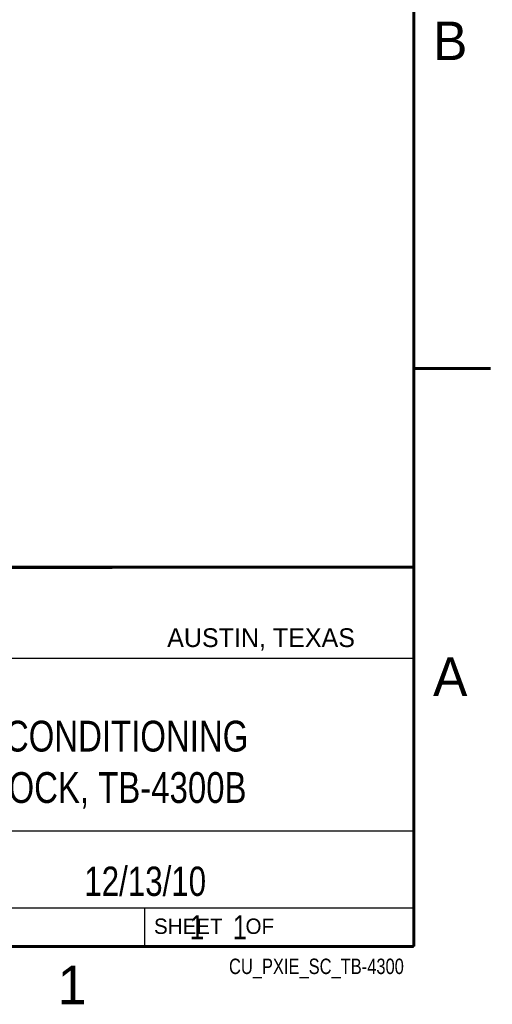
# Model space of a CAD drawing. Header units: inches. Extents: x 0 to 22, y 0 to 17.
# Tile 25 of 53: x 18.9 to 22, y 0.1 to 6.5. Entities that reach past the tile are written whole.
import ezdxf
from ezdxf.enums import TextEntityAlignment as Align

# ---------------------------------------------------------------- set-up
doc = ezdxf.new("R2010")
doc.units = ezdxf.units.IN
doc.header["$LTSCALE"] = 1.21
doc.header["$MEASUREMENT"] = 0
doc.layers.get('0').update_dxf_attribs({"linetype": 'CONTINUOUS'})
doc.styles.get("Standard").update_dxf_attribs({"font": 'txt', "width": 0.8})

msp = doc.modelspace()

# ---------------------------------------------------------------- linework, layer by layer
at = {"color": 2, "linetype": 'CONTINUOUS'}
for p, q in [((16.3737, 2.9596), (21.5037, 2.9596)), ((16.375, 2.96), (21.5, 2.96)), ((21.5037, 2.9596), (21.5037, 1.2496)), ((16.7288, 2.37), (21.5, 2.37)), ((16.3737, 1.2496), (21.5037, 1.2496)), ((18.01, 1.25), (21.5, 1.25)), ((21.5, 1.25), (21.5, 0.75)), ((16.375, 0.75), (21.5, 0.75)), ((18.01, 0.75), (21.5, 0.75)), ((19.75, 0.75), (21.5, 0.75)), ((19.75, 0.75), (19.75, 0.5)), ((21.5, 0.75), (21.5, 0.5)), ((19.75, 0.5), (21.5, 0.5)), ((20.4977, 0.4994), (21.4977, 0.4994)), ((20.4977, 0.4994), (20.4977, 0.4989)), ((20.4977, 0.4989), (21.4977, 0.4989)), ((21.4977, 0.4994), (21.4977, 0.4989))]:
    msp.add_line(p, q, dxfattribs=at)
at = {"color": 7, "linetype": 'CONTINUOUS', "const_width": 0.02}
for points in [[(21.5, 0.5), (21.5, 16.5)], [(22, 4.25), (21.5, 4.25)], [(13.6, 2.9595), (21.5, 2.96)], [(0.5, 0.5), (21.5, 0.5)]]:
    msp.add_lwpolyline(points, dxfattribs=at)

# ---------------------------------------------------------------- texts
at = {"color": 2, "linetype": 'CONTINUOUS'}
for s, height, p in [('B', 0.25, (21.625, 6.25)), ('AUSTIN, TEXAS', 0.121576, (19.898, 2.4426)), ('A', 0.25, (21.625, 2.125)), ('SHEET    OF', 0.1, (19.8121, 0.5815)), ('1', 0.25, (19.1875, 0.125))]:
    msp.add_text(s, height=height, dxfattribs=at).set_placement(p)
at = {"color": 2, "linetype": 'CONTINUOUS', "width": 0.8}
msp.add_text('CU_PXIE_SC_TB-4300', height=0.1, dxfattribs=at).set_placement((21.4352, 0.3213), align=Align.RIGHT)
at = {"color": 7, "linetype": 'CONTINUOUS'}
for s, insert, char_height, width, attachment_point in [('PXIE SIGNAL CONDITIONING \\PTERMINAL BLOCK, TB-4300B', (18.9387, 1.9646), 0.2, 4, 2), ('12/13/10 ', (19.755, 1.0181), 0.19, 1.368, 2), ('     1    1', (19.8125, 0.7031), 0.15625, 1.375, 1)]:
    msp.add_mtext(s, dxfattribs=dict(at, insert=insert, char_height=char_height, width=width, attachment_point=attachment_point))

doc.saveas('drawing.dxf')
